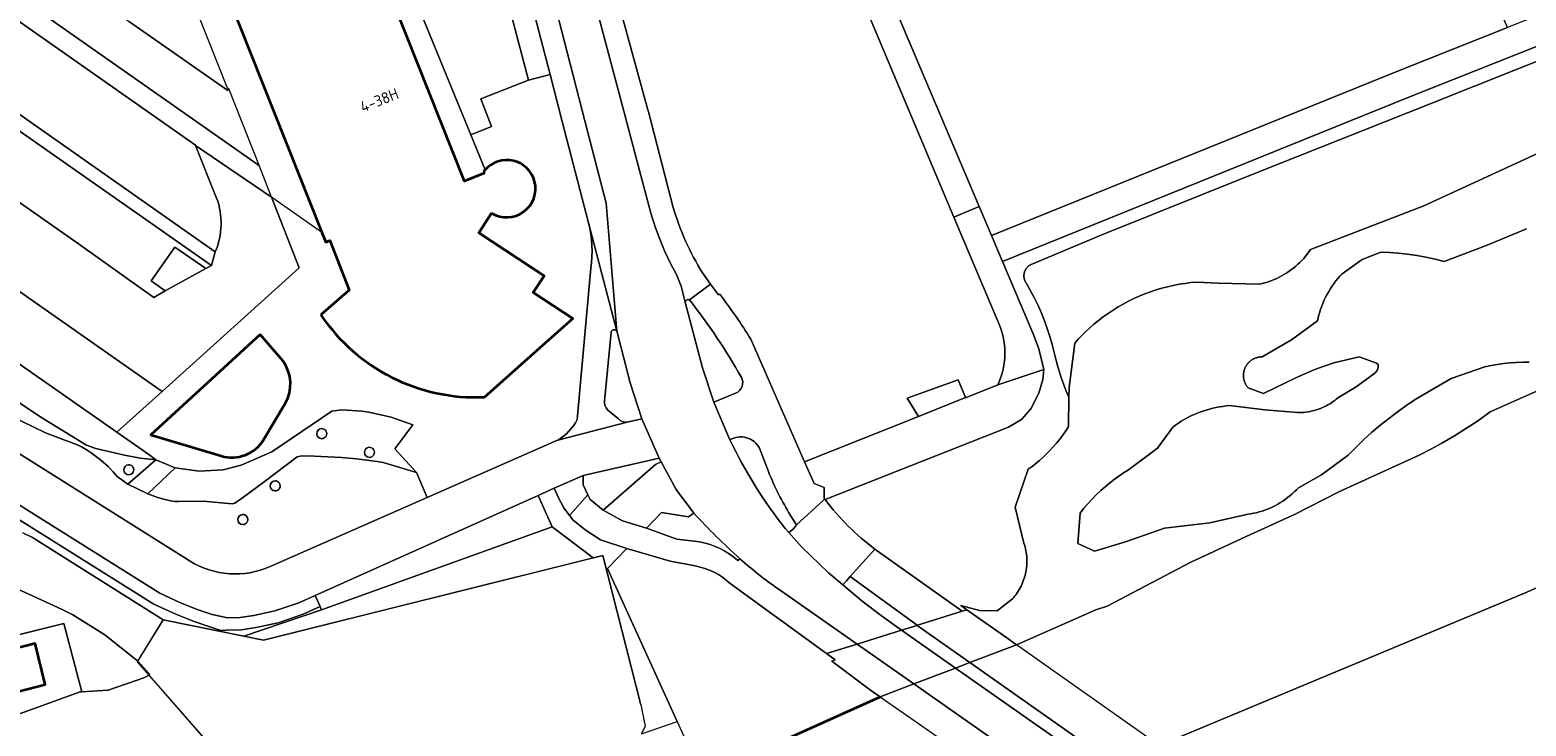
# Model space of a CAD drawing. Extents: x 151587 to 155483, y 462503 to 464608.
# Tile 228 of 236: x 154449 to 154570, y 464153 to 464210. Entities that reach past the tile are written whole.
import ezdxf
from ezdxf.enums import TextEntityAlignment as Align

# ---------------------------------------------------------------- set-up
doc = ezdxf.new("R2010")
doc.units = 0
doc.header["$LTSCALE"] = 0.5
for name, color, linetype, lineweight in [('B-RO-GK-BESCHOEIING-G', 251, 'GK-BESCHOEIING', 35), ('B-RO-GR-BEPLANTING_CULTUUR_BOSPLANTSOEN-GV', 251, 'CONTINUOUS', 18), ('B-RO-GR-BOS_LOOF-GV', 251, 'CONTINUOUS', 13), ('B-RO-GR-GRAS-GV', 251, 'CONTINUOUS', 13), ('B-RO-GR-GROENVOORZIENING-GV', 251, 'CONTINUOUS', 18), ('B-RO-IE-TERREINAFSCHEIDING_KUNSTMATIG_HEKWERK-G', 251, 'IE-TERREINAFSCHEIDING-KUNSTMATIG', 18), ('B-RO-KW-KUNSTWERK_DEK-GV', 6, 'CONTINUOUS', 18), ('B-RO-OG-BEBOUWING-GV', 6, 'CONTINUOUS', 35), ('B-RO-OG-BEBOUWING-T18', 1, 'CONTINUOUS', 18), ('B-RO-OG-TERREIN_CULTUURSCHEIDING-GV', 251, 'CONTINUOUS', 18), ('B-RO-OG-WATER_KANAAL-GV', 251, 'CONTINUOUS', 18), ('B-RO-OG-WATER_SLOOT-GV', 251, 'CONTINUOUS', 18), ('B-RO-VH-VERHARDING_ASFALT-GV', 251, 'CONTINUOUS', 18), ('B-RO-VH-VERHARDING_BETON-GV', 251, 'CONTINUOUS', 18), ('B-RO-VH-VERHARDING_BETONSTRAATSTEEN-GV', 251, 'CONTINUOUS', 18), ('B-RO-VH-VERHARDING_OPEN-GV', 251, 'CONTINUOUS', 18), ('B-RO-VH-VERHARDING_SIERBESTRATING-GV', 251, 'CONTINUOUS', 18), ('B-RO-VH-VERHARDING_TEGEL-GV', 251, 'CONTINUOUS', 18)]:
    doc.layers.add(name, color=color, linetype=linetype, lineweight=lineweight)
doc.styles.add('NLCS-ISO-M200-T18', font='NLCS-ISO.ttf', dxfattribs={"height": 0.36})
doc.linetypes.add('GK-BESCHOEIING', pattern='A,30,-5,[1,NLCS.SHX,S=1,R=0,X=0,Y=0],-5', length=40)
doc.linetypes.add('IE-TERREINAFSCHEIDING-KUNSTMATIG', pattern='A,4,[82,NLCS.SHX,S=0.75,R=90,X=0,Y=0],4,-2', length=10)

msp = doc.modelspace()

# ---------------------------------------------------------------- linework, layer by layer
at = {"layer": 'B-RO-GK-BESCHOEIING-G', "flags": 128}
msp.add_lwpolyline([(154503.07, 464148.847), (154517.887, 464155.516)], dxfattribs=at)
at = {"layer": 'B-RO-GR-BEPLANTING_CULTUUR_BOSPLANTSOEN-GV', "flags": 128}
for points in [[(154498.496, 464152.497), (154501.391, 464153.498), (154495.74, 464165.94), (154497.296, 464167.553), (154495.168, 464168.262), (154493.913, 464169.083), (154492.899, 464169.903), (154492.636, 464170.254), (154492.174, 464170.869), (154491.74, 464171.69), (154491.404, 464172.457), (154490.094, 464171.871), (154491.229, 464169.335), (154494.573, 464166.805), (154494.591, 464166.81), (154495.362, 464167.002), (154498.439, 464154.867), (154498.795, 464153.119)], [(154472.368, 464162.84), (154472.48, 464162.591), (154491.229, 464169.335), (154490.094, 464171.871), (154471.96, 464163.753)]]:
    msp.add_lwpolyline(points, close=True, dxfattribs=at)
at = {"layer": 'B-RO-GR-BOS_LOOF-GV', "flags": 128}
for points in [[(154502.851, 464166.141), (154500.816, 464166.545), (154497.296, 464167.553), (154495.74, 464165.94), (154501.391, 464153.498), (154503.415, 464149.002), (154517.887, 464155.516), (154517.12, 464156.051), (154513.955, 464158.4), (154514.227, 464158.501), (154513.518, 464159.018)], [(154513.518, 464159.018), (154505.708, 464164.705)]]:
    msp.add_lwpolyline(points, dxfattribs=at)
at = {"layer": 'B-RO-GR-BOS_LOOF-GV'}
msp.add_lwpolyline([(154505.708, 464164.705, 0.1497901), (154502.851, 464166.141)], format="xyb", dxfattribs=at)
at = {"layer": 'B-RO-GR-GRAS-GV', "flags": 128}
msp.add_lwpolyline([(154473.741, 464145.636), (154464.776, 464150.042), (154458.457, 464157.271), (154458.031, 464157.062), (154455.132, 464156.047), (154452.988, 464155.91), (154452.866, 464155.902), (154445.731, 464153.329), (154444.235, 464152.789), (154448.049, 464136.887)], dxfattribs=at)
at = {"layer": 'B-RO-GR-GROENVOORZIENING-GV'}
for points in [[(154472.465, 464177.31, 0.93659), (154472.494, 464176.491)], [(154472.494, 464176.491, 1.0439022), (154472.465, 464177.31)], [(154476.336, 464175.789, 0.9365011), (154476.365, 464174.97)], [(154476.365, 464174.97, 1.0439022), (154476.336, 464175.789)], [(154456.777, 464174.374, 0.9354041), (154456.806, 464173.554)], [(154456.806, 464173.554, 1.0426727), (154456.777, 464174.374)], [(154468.678, 464173.062, 0.9389401), (154468.707, 464172.243)], [(154468.707, 464172.243, 1.0414631), (154468.678, 464173.062)], [(154466.046, 464170.331, 0.9365011), (154466.075, 464169.512)], [(154466.075, 464169.512, 1.0439878), (154466.046, 464170.331)]]:
    msp.add_lwpolyline(points, format="xyb", dxfattribs=at)
at = {"layer": 'B-RO-IE-TERREINAFSCHEIDING_KUNSTMATIG_HEKWERK-G', "flags": 128}
for points in [[(154498.439, 464154.867), (154495.362, 464167.002), (154467.767, 464160.102), (154459.602, 464161.772)], [(154459.602, 464161.772), (154457.506, 464158.359), (154464.776, 464150.042), (154473.741, 464145.636)]]:
    msp.add_lwpolyline(points, dxfattribs=at)
msp.add_lwpolyline([(154445.731, 464153.329), (154452.866, 464155.902), (154452.988, 464155.91), (154451.534, 464161.473), (154444.084, 464159.627)], close=True, dxfattribs=at)
at = {"layer": 'B-RO-KW-KUNSTWERK_DEK-GV', "flags": 128}
msp.add_lwpolyline([(154540.564, 464151.558), (154528.977, 464159.736), (154528.177, 464160.301), (154524.95, 464162.578), (154524.558, 464162.456), (154520.941, 464161.328), (154520.907, 464161.317), (154519.631, 464160.923), (154516.02, 464159.796), (154513.518, 464159.018), (154514.227, 464158.501), (154513.955, 464158.4), (154517.12, 464156.051), (154517.887, 464155.516), (154529.913, 464147.12)], dxfattribs=at)
at = {"layer": 'B-RO-OG-BEBOUWING-GV', "flags": 128}
for points in [[(154454.707, 464285.349), (154447.209, 464282.44), (154447.989, 464280.395), (154448.159, 464279.95), (154449.004, 464280.285), (154449.615, 464278.742), (154440.985, 464275.318), (154463.758, 464217.936), (154462.865, 464217.54), (154472.516, 464193.244), (154472.825, 464192.466), (154473.15, 464192.613), (154474.715, 464188.563), (154472.42, 464186.57)], [(154485.636, 464198.169), (154485.692, 464198.08), (154484.096, 464197.429), (154473.558, 464223.962), (154452.517, 464276.936), (154454.024, 464277.548), (154455.014, 464275.111), (154458.864, 464276.675), (154457.729, 464279.544), (154455.675, 464279.319), (154455.285, 464282.769), (154455.483, 464282.859)], [(154485.723, 464179.867), (154489.493, 464183.217), (154492.913, 464186.256), (154489.69, 464188.371), (154490.593, 464189.737), (154485.273, 464193.218), (154486.299, 464194.831)], [(154467.483, 464184.962), (154458.598, 464176.816), (154464.322, 464175.089)], [(154469.37, 464182.784), (154467.483, 464184.962)], [(154467.776, 464176.398), (154469.536, 464179.357)]]:
    msp.add_lwpolyline(points, dxfattribs=at)
at = {"layer": 'B-RO-OG-BEBOUWING-GV'}
for points in [[(154489.807, 464197.391, 0.6011145), (154485.778, 464198.345)], [(154485.778, 464198.345, 0.0248731), (154485.636, 464198.169)], [(154486.299, 464194.831, 0.6717006), (154489.807, 464197.391)], [(154472.42, 464186.57, 0.2620014), (154485.723, 464179.867)], [(154469.536, 464179.357, 0.2894794), (154469.37, 464182.784)], [(154464.322, 464175.089, 0.3373369), (154467.776, 464176.398)]]:
    msp.add_lwpolyline(points, format="xyb", dxfattribs=at)
at = {"layer": 'B-RO-OG-BEBOUWING-GV', "flags": 128}
msp.add_lwpolyline([(154446.214, 464155.536), (154450.023, 464156.516), (154449.191, 464159.839), (154445.382, 464158.859)], close=True, dxfattribs=at)
at = {"layer": 'B-RO-OG-TERREIN_CULTUURSCHEIDING-GV', "flags": 128}
for points in [[(154487.124, 464248.947), (154488.2, 464244.84), (154492.173, 464229.2), (154494.298, 464220.835), (154495.576, 464215.804), (154499.005, 464203.21), (154499.049, 464203.05), (154501.076, 464195.294)], [(154527.45, 464186.03), (154523.888, 464194.495), (154504.343, 464240.94)], [(154507.91, 464237.84), (154525.939, 464195.366), (154526.94, 464193.009), (154560.155, 464206.439), (154568.89, 464209.913), (154561.52, 464226.81)], [(154462.245, 464200.316), (154462.232, 464200.348), (154426.161, 464225.667), (154424.969, 464219.005), (154424.968, 464218.999), (154463.839, 464191.673)], [(154517.47, 464167.521), (154524.558, 464162.456), (154524.95, 464162.578), (154524.438, 464162.939), (154525.957, 464162.534), (154527.4, 464162.493), (154528.645, 464163.477), (154528.747, 464163.593), (154528.845, 464163.714), (154528.94, 464163.837), (154529.029, 464163.964), (154529.115, 464164.093), (154529.196, 464164.226), (154529.272, 464164.361), (154529.344, 464164.498), (154529.411, 464164.638), (154529.474, 464164.78), (154529.531, 464164.925), (154529.584, 464165.072), (154529.632, 464165.222), (154529.675, 464165.373), (154529.712, 464165.525), (154529.744, 464165.678), (154529.771, 464165.833), (154529.793, 464165.988), (154529.809, 464166.144), (154529.82, 464166.301), (154529.825, 464166.458), (154529.825, 464166.615), (154529.819, 464166.771), (154529.809, 464166.928), (154529.792, 464167.084), (154529.771, 464167.239), (154529.744, 464167.394), (154529.712, 464167.547), (154529.674, 464167.7), (154529.632, 464167.851), (154529.584, 464168), (154528.879, 464170.917), (154529.931, 464174.006), (154530.239, 464174.234), (154530.54, 464174.471), (154530.833, 464174.718), (154531.118, 464174.973), (154531.396, 464175.237), (154531.665, 464175.509), (154531.95, 464175.815), (154532.224, 464176.131), (154532.487, 464176.456), (154532.739, 464176.789), (154532.981, 464177.13), (154533.21, 464177.48), (154533.244, 464179.859), (154533.023, 464180.36), (154532.818, 464180.868), (154532.63, 464181.382), (154532.459, 464181.902), (154532.305, 464182.427), (154532.168, 464182.957), (154532.049, 464183.491), (154531.881, 464184.145), (154531.692, 464184.793), (154531.482, 464185.434), (154531.251, 464186.068), (154530.999, 464186.693), (154530.727, 464187.311), (154530.435, 464187.919), (154530.123, 464188.517), (154529.791, 464189.104), (154529.77, 464189.132), (154529.75, 464189.161), (154529.731, 464189.191), (154529.713, 464189.221), (154529.696, 464189.252), (154529.68, 464189.284), (154529.665, 464189.316), (154529.652, 464189.348), (154529.639, 464189.381), (154529.628, 464189.414), (154529.618, 464189.448), (154529.609, 464189.482), (154529.601, 464189.517), (154529.594, 464189.551), (154529.589, 464189.586), (154529.584, 464189.621), (154529.581, 464189.656), (154529.579, 464189.691), (154529.579, 464189.726), (154529.579, 464189.762), (154529.581, 464189.797), (154529.584, 464189.832), (154529.588, 464189.867), (154529.594, 464189.902), (154529.601, 464189.936), (154529.608, 464189.971), (154529.617, 464190.005), (154529.628, 464190.038), (154529.639, 464190.072), (154529.651, 464190.105), (154529.665, 464190.137), (154529.68, 464190.169), (154529.696, 464190.201), (154529.712, 464190.231), (154529.73, 464190.262), (154529.749, 464190.291), (154529.769, 464190.32), (154529.79, 464190.349), (154529.812, 464190.376), (154529.835, 464190.403), (154529.859, 464190.429), (154529.884, 464190.454), (154529.909, 464190.478), (154529.936, 464190.502), (154529.963, 464190.524), (154529.991, 464190.546), (154530.019, 464190.566), (154530.049, 464190.586), (154530.079, 464190.604), (154530.109, 464190.622), (154530.14, 464190.638), (154530.172, 464190.653), (154535.917, 464193.068), (154548.279, 464198.02), (154562.612, 464203.713), (154577.152, 464209.521)], [(154577.152, 464209.521), (154562.612, 464203.713), (154548.279, 464198.02), (154535.917, 464193.068), (154530.172, 464190.653), (154530.14, 464190.638), (154530.109, 464190.622), (154530.079, 464190.604), (154530.049, 464190.586), (154530.019, 464190.566), (154529.991, 464190.546), (154529.963, 464190.524), (154529.936, 464190.502), (154529.909, 464190.478), (154529.884, 464190.454), (154529.859, 464190.429), (154529.835, 464190.403), (154529.812, 464190.376), (154529.79, 464190.349), (154529.769, 464190.32), (154529.749, 464190.291), (154529.73, 464190.262), (154529.712, 464190.231), (154529.696, 464190.201), (154529.68, 464190.169), (154529.665, 464190.137), (154529.651, 464190.105), (154529.639, 464190.072), (154529.628, 464190.038), (154529.617, 464190.005), (154529.608, 464189.971), (154529.601, 464189.936), (154529.594, 464189.902), (154529.588, 464189.867), (154529.584, 464189.832), (154529.581, 464189.797), (154529.579, 464189.762), (154529.579, 464189.726), (154529.579, 464189.691), (154529.581, 464189.656), (154529.584, 464189.621), (154529.589, 464189.586), (154529.594, 464189.551), (154529.601, 464189.517), (154529.609, 464189.482), (154529.618, 464189.448), (154529.628, 464189.414), (154529.639, 464189.381), (154529.652, 464189.348), (154529.665, 464189.316), (154529.68, 464189.284), (154529.696, 464189.252), (154529.713, 464189.221), (154529.731, 464189.191), (154529.75, 464189.161), (154529.77, 464189.132), (154529.791, 464189.104), (154530.123, 464188.517), (154530.435, 464187.919), (154530.727, 464187.311), (154530.999, 464186.693), (154531.251, 464186.068), (154531.482, 464185.434), (154531.692, 464184.793), (154531.881, 464184.145), (154532.049, 464183.491), (154532.168, 464182.957), (154532.305, 464182.427), (154532.459, 464181.902), (154532.63, 464181.382), (154532.818, 464180.868), (154533.023, 464180.36), (154533.244, 464179.859), (154533.255, 464180.64), (154533.709, 464184.251), (154534.001, 464184.577), (154534.304, 464184.894), (154534.615, 464185.202), (154534.936, 464185.501), (154535.266, 464185.79), (154535.64, 464186.097), (154536.024, 464186.392), (154536.418, 464186.673), (154536.821, 464186.942), (154537.233, 464187.197), (154537.652, 464187.438), (154538.08, 464187.665), (154538.515, 464187.878), (154538.957, 464188.076), (154539.405, 464188.26), (154539.859, 464188.428), (154540.319, 464188.581), (154540.783, 464188.719), (154541.251, 464188.842), (154541.724, 464188.948), (154542.199, 464189.039), (154542.678, 464189.114), (154543.158, 464189.173), (154543.641, 464189.216), (154545.382, 464189.12), (154548.745, 464189.044), (154548.959, 464189.095), (154549.17, 464189.153), (154549.38, 464189.218), (154549.588, 464189.29), (154549.793, 464189.368), (154549.995, 464189.453), (154550.195, 464189.545), (154550.391, 464189.643), (154550.585, 464189.747), (154550.774, 464189.858), (154550.964, 464189.977), (154551.151, 464190.103), (154551.332, 464190.235), (154551.51, 464190.373), (154551.682, 464190.517), (154551.85, 464190.666), (154552.012, 464190.821), (154552.17, 464190.982), (154552.322, 464191.147), (154552.468, 464191.317), (154552.609, 464191.493), (154552.743, 464191.672), (154552.872, 464191.857), (154562.095, 464195.416), (154571.675, 464199.825)], [(154571.779, 464208.587), (154569.809, 464207.803), (154561.011, 464204.304), (154527.839, 464190.892), (154530.34, 464185), (154530.781, 464183.805), (154531.02, 464182.901), (154531.207, 464182.103), (154531.127, 464181.306), (154530.781, 464180.189), (154530.143, 464178.913), (154529.372, 464178.062), (154528.314, 464177.438), (154513.411, 464171.533)], [(154463.949, 464196.052), (154462.245, 464200.316)], [(154503.461, 464189.965), (154504.113, 464189.061), (154504.741, 464188.19), (154504.863, 464188.236)], [(154472.368, 464162.84), (154471.96, 464163.753), (154470.623, 464163.155), (154468.681, 464162.496), (154466.989, 464162.114), (154465.878, 464161.949), (154464.831, 464161.922), (154463.597, 464162.197), (154462.461, 464162.575), (154461.022, 464163.15), (154459.324, 464163.924), (154448.502, 464170.72), (154424.287, 464186.027)], [(154507.377, 464184.587), (154511.752, 464174.618), (154520.997, 464178.286), (154520.09, 464179.78), (154524.23, 464181.28), (154524.825, 464179.834), (154524.83, 464179.821), (154527.45, 464180.88)], [(154445.276, 464171.301), (154446.914, 464170.541), (154447.961, 464169.879), (154458.849, 464163.042), (154460.629, 464162.23), (154462.117, 464161.635), (154463.33, 464161.232), (154464.306, 464160.908), (154464.734, 464160.919), (154465.965, 464160.951), (154467.173, 464161.13), (154468.953, 464161.532), (154470.989, 464162.223), (154472.368, 464162.84)], [(154472.48, 464162.591), (154472.368, 464162.84), (154470.989, 464162.223), (154468.953, 464161.532), (154467.173, 464161.13), (154465.965, 464160.951), (154464.734, 464160.919), (154464.306, 464160.908), (154463.33, 464161.232), (154462.117, 464161.635), (154460.629, 464162.23), (154458.849, 464163.042), (154447.961, 464169.879), (154446.914, 464170.541), (154445.276, 464171.301)], [(154502.737, 464170.445), (154502.61, 464170.355), (154502.314, 464170.146), (154500.125, 464170.486), (154498.908, 464169.225)], [(154448.187, 464168.848), (154448.998, 464168.456), (154459.602, 464161.772), (154466.154, 464160.432), (154472.48, 464162.591)], [(154498.908, 464169.225), (154501.357, 464168.326), (154503.242, 464168.112)], [(154506.327, 464166.6), (154506.498, 464166.733)], [(154446.464, 464164.692), (154447.618, 464160.503), (154451.534, 464161.473), (154452.988, 464155.91)], [(154452.988, 464155.91), (154455.132, 464156.047), (154458.031, 464157.062), (154458.457, 464157.271), (154458.535, 464157.309), (154457.536, 464158.408), (154457.522, 464158.424), (154454.853, 464160.54), (154452.275, 464162.172), (154451.39, 464162.592), (154447.729, 464164.291), (154447.519, 464164.361), (154447.298, 464164.447)]]:
    msp.add_lwpolyline(points, dxfattribs=at)
for points in [[(154484.611, 464201.189), (154486.296, 464201.86), (154485.428, 464204.109), (154489.311, 464205.626), (154483.447, 464227.894), (154483.061, 464229.391), (154474.581, 464225.991), (154475.043, 464224.551), (154475.91, 464222.419)], [(154493.739, 464173.503), (154493.762, 464172.738), (154494.136, 464171.925), (154494.313, 464171.542), (154495.372, 464170.681), (154499.628, 464174.384), (154500.081, 464174.621), (154499.929, 464174.911)], [(154502.737, 464170.445), (154501.311, 464172.356), (154500.081, 464174.621), (154499.628, 464174.384), (154495.372, 464170.681), (154496.954, 464169.807), (154498.908, 464169.225), (154500.125, 464170.486), (154502.314, 464170.146), (154502.61, 464170.355)], [(154494.573, 464166.805), (154491.229, 464169.335), (154472.48, 464162.591), (154466.154, 464160.432), (154467.767, 464160.102)]]:
    msp.add_lwpolyline(points, close=True, dxfattribs=at)
at = {"layer": 'B-RO-OG-TERREIN_CULTUURSCHEIDING-GV'}
for points in [[(154463.839, 464191.673, 0.1950191), (154463.949, 464196.052)], [(154501.076, 464195.294, 0.0710768), (154503.461, 464189.965)], [(154504.863, 464188.236, -0.0235361), (154507.377, 464184.587)], [(154527.45, 464180.88, 0.2260194), (154527.45, 464186.03)], [(154513.411, 464171.533, 0.0695079), (154517.47, 464167.521)], [(154506.498, 464166.733, -0.0239527), (154502.737, 464170.445)], [(154503.242, 464168.112, -0.1258769), (154506.327, 464166.6)]]:
    msp.add_lwpolyline(points, format="xyb", dxfattribs=at)
at = {"layer": 'B-RO-OG-WATER_KANAAL-GV', "flags": 128}
for points in [[(154848.419, 464282.64), (154844.688, 464281.207), (154842.881, 464280.513), (154834.684, 464277.365), (154832.266, 464276.436), (154830.729, 464275.845), (154829.972, 464275.554), (154776.076, 464254.855), (154570.283, 464163.941), (154540.564, 464151.558), (154536.927, 464150.042), (154535.801, 464149.573), (154532.514, 464148.204), (154529.913, 464147.12), (154510.941, 464139.215), (154494.471, 464133.504), (154494.61, 464132.925), (154498.176, 464133.827), (154498.449, 464133.896)], [(154540.564, 464151.558), (154570.283, 464163.941), (154776.076, 464254.855)], [(154570.445, 464193.543), (154567.239, 464192.225), (154563.735, 464190.897), (154562.999, 464191.08), (154562.258, 464191.238), (154561.512, 464191.372), (154560.762, 464191.482), (154560.009, 464191.568), (154559.299, 464191.626), (154558.589, 464191.662), (154557.064, 464191.066), (154555.444, 464189.897), (154555.263, 464189.702), (154555.088, 464189.501), (154554.921, 464189.294), (154554.761, 464189.082), (154554.608, 464188.863), (154554.463, 464188.64), (154554.327, 464188.412), (154554.198, 464188.179), (154554.077, 464187.941), (154553.972, 464187.716), (154553.875, 464187.488), (154553.785, 464187.257), (154553.702, 464187.023), (154553.627, 464186.786), (154553.56, 464186.547), (154553.501, 464186.306), (154553.45, 464186.063), (154551.342, 464184.516), (154548.944, 464183.137), (154548.892, 464183.136), (154548.84, 464183.134), (154548.788, 464183.13), (154548.736, 464183.124), (154548.685, 464183.117), (154548.633, 464183.107), (154548.583, 464183.096), (154548.532, 464183.083), (154548.482, 464183.069), (154548.433, 464183.052), (154548.384, 464183.034), (154548.336, 464183.014), (154548.288, 464182.993), (154548.242, 464182.97), (154548.196, 464182.946), (154548.151, 464182.919), (154548.107, 464182.892), (154548.064, 464182.862), (154548.022, 464182.832), (154547.981, 464182.8), (154547.941, 464182.766), (154547.902, 464182.731), (154547.865, 464182.695), (154547.829, 464182.658), (154547.794, 464182.619), (154547.761, 464182.579), (154547.729, 464182.538), (154547.698, 464182.496), (154547.669, 464182.453), (154547.641, 464182.409), (154547.615, 464182.364), (154547.591, 464182.318), (154547.568, 464182.272), (154547.546, 464182.224), (154547.527, 464182.176), (154547.509, 464182.127), (154547.492, 464182.078), (154547.478, 464182.028), (154547.465, 464181.977), (154547.454, 464181.927), (154547.444, 464181.875), (154547.437, 464181.824), (154547.431, 464181.772), (154547.427, 464181.72), (154547.425, 464181.668), (154547.425, 464181.616), (154547.426, 464181.564), (154547.429, 464181.512), (154547.434, 464181.46), (154547.441, 464181.409), (154547.449, 464181.357), (154547.46, 464181.306), (154547.472, 464181.256), (154547.486, 464181.205), (154547.501, 464181.156), (154547.519, 464181.107), (154547.537, 464181.058), (154547.558, 464181.01), (154547.58, 464180.963), (154547.604, 464180.917), (154547.63, 464180.872), (154547.657, 464180.827), (154547.685, 464180.784), (154547.715, 464180.741), (154547.747, 464180.7), (154547.78, 464180.659), (154547.814, 464180.62), (154549.045, 464180.173), (154550.892, 464181.068), (154551.677, 464181.443), (154552.473, 464181.795), (154553.232, 464182.106), (154553.998, 464182.397), (154554.772, 464182.667), (154556.831, 464183.141), (154558.229, 464182.627), (154558.249, 464182.622), (154558.336, 464182.56), (154558.376, 464182.48), (154558.384, 464182.281), (154558.3, 464182.031), (154558.099, 464181.824), (154556.577, 464180.695), (154555.099, 464179.806), (154554.973, 464179.701), (154554.843, 464179.6), (154554.71, 464179.504), (154554.573, 464179.412), (154554.434, 464179.324), (154554.292, 464179.242), (154554.148, 464179.164), (154554, 464179.091), (154553.842, 464179.019), (154553.681, 464178.952), (154553.517, 464178.891), (154553.352, 464178.836), (154553.185, 464178.787), (154553.016, 464178.744), (154552.845, 464178.706), (154552.674, 464178.675), (154552.501, 464178.65), (154552.328, 464178.63), (154552.154, 464178.617), (154551.98, 464178.61), (154551.806, 464178.609), (154549.158, 464178.841), (154546.299, 464179.174), (154546.023, 464179.149), (154545.748, 464179.116), (154545.474, 464179.074), (154545.201, 464179.023), (154544.93, 464178.964), (154544.662, 464178.895), (154544.395, 464178.819), (154544.131, 464178.734), (154543.87, 464178.64), (154543.611, 464178.538), (154543.356, 464178.427), (154543.105, 464178.309), (154542.857, 464178.182), (154542.613, 464178.048), (154542.374, 464177.906), (154542.14, 464177.756), (154541.91, 464177.599), (154541.686, 464177.434), (154540.446, 464175.723), (154538.072, 464173.961), (154537.674, 464173.71), (154537.285, 464173.447), (154536.904, 464173.17), (154536.533, 464172.881), (154536.172, 464172.58), (154535.821, 464172.268), (154535.463, 464171.926), (154535.116, 464171.572), (154534.782, 464171.206), (154534.461, 464170.829), (154534.154, 464170.44), (154533.965, 464167.97), (154535.328, 464167.335), (154537.824, 464168.107), (154540.994, 464169.207), (154544.68, 464169.645), (154547.561, 464170.313), (154547.794, 464170.342), (154548.025, 464170.378), (154548.255, 464170.422), (154548.484, 464170.474), (154548.71, 464170.534), (154548.935, 464170.602), (154549.157, 464170.678), (154549.376, 464170.761), (154549.592, 464170.852), (154549.805, 464170.95), (154550.018, 464171.057), (154550.226, 464171.171), (154550.43, 464171.292), (154550.63, 464171.421), (154550.826, 464171.556), (154551.016, 464171.698), (154551.202, 464171.847), (154551.382, 464172.002), (154551.557, 464172.163), (154551.725, 464172.331), (154551.888, 464172.504), (154553.767, 464173.545), (154555.927, 464175.145), (154556.55, 464175.775), (154557.191, 464176.387), (154557.848, 464176.982), (154558.522, 464177.558), (154559.212, 464178.115), (154559.917, 464178.653), (154560.638, 464179.17), (154561.373, 464179.668), (154564.322, 464181.38), (154567.055, 464182.337), (154567.555, 464182.438), (154568.059, 464182.525), (154568.565, 464182.595), (154569.073, 464182.649), (154569.6, 464182.689), (154570.129, 464182.712), (154570.658, 464182.717)], [(154572.608, 464180.947), (154567.479, 464178.659), (154566.529, 464177.981), (154565.56, 464177.332), (154564.57, 464176.714), (154563.562, 464176.127), (154562.645, 464175.628), (154561.715, 464175.155), (154560.772, 464174.708), (154559.817, 464174.287), (154555.177, 464172.181), (154551.562, 464170.331), (154547.654, 464168.537), (154543.15, 464166.465), (154536.34, 464162.878), (154535.435, 464162.586), (154528.977, 464159.736), (154525.196, 464158.297), (154525.195, 464158.297), (154524.018, 464157.849), (154524.014, 464157.847), (154520.627, 464156.559), (154520.625, 464156.558), (154517.887, 464155.516), (154503.415, 464149.002)]]:
    msp.add_lwpolyline(points, dxfattribs=at)
at = {"layer": 'B-RO-OG-WATER_SLOOT-GV', "flags": 128}
for points in [[(154571.675, 464199.825), (154562.095, 464195.416), (154552.872, 464191.857), (154552.743, 464191.672), (154552.609, 464191.493), (154552.468, 464191.317), (154552.322, 464191.147), (154552.17, 464190.982), (154552.012, 464190.821), (154551.85, 464190.666), (154551.682, 464190.517), (154551.51, 464190.373), (154551.332, 464190.235), (154551.151, 464190.103), (154550.964, 464189.977), (154550.774, 464189.858), (154550.585, 464189.747), (154550.391, 464189.643), (154550.195, 464189.545), (154549.995, 464189.453), (154549.793, 464189.368), (154549.588, 464189.29), (154549.38, 464189.218), (154549.17, 464189.153), (154548.959, 464189.095), (154548.745, 464189.044), (154545.382, 464189.12), (154543.641, 464189.216), (154543.158, 464189.173), (154542.678, 464189.114), (154542.199, 464189.039), (154541.724, 464188.948), (154541.251, 464188.842), (154540.783, 464188.719), (154540.319, 464188.581), (154539.859, 464188.428), (154539.405, 464188.26), (154538.957, 464188.076), (154538.515, 464187.878), (154538.08, 464187.665), (154537.652, 464187.438), (154537.233, 464187.197), (154536.821, 464186.942), (154536.418, 464186.673), (154536.024, 464186.392), (154535.64, 464186.097), (154535.266, 464185.79), (154534.936, 464185.501), (154534.615, 464185.202), (154534.304, 464184.894), (154534.001, 464184.577), (154533.709, 464184.251), (154533.255, 464180.64), (154533.244, 464179.859), (154533.21, 464177.48), (154532.981, 464177.13), (154532.739, 464176.789), (154532.487, 464176.456), (154532.224, 464176.131), (154531.95, 464175.815), (154531.665, 464175.509), (154531.396, 464175.237), (154531.118, 464174.973), (154530.833, 464174.718), (154530.54, 464174.471), (154530.239, 464174.234), (154529.931, 464174.006), (154528.879, 464170.917), (154529.584, 464168), (154529.632, 464167.851), (154529.674, 464167.7), (154529.712, 464167.547), (154529.744, 464167.394), (154529.771, 464167.239), (154529.792, 464167.084), (154529.809, 464166.928), (154529.819, 464166.771), (154529.825, 464166.615), (154529.825, 464166.458), (154529.82, 464166.301), (154529.809, 464166.144), (154529.793, 464165.988), (154529.771, 464165.833), (154529.744, 464165.678), (154529.712, 464165.525), (154529.675, 464165.373), (154529.632, 464165.222), (154529.584, 464165.072), (154529.531, 464164.925), (154529.474, 464164.78), (154529.411, 464164.638), (154529.344, 464164.498), (154529.272, 464164.361), (154529.196, 464164.226), (154529.115, 464164.093), (154529.029, 464163.964), (154528.94, 464163.837), (154528.845, 464163.714), (154528.747, 464163.593), (154528.645, 464163.477), (154527.4, 464162.493), (154525.957, 464162.534), (154524.438, 464162.939), (154524.95, 464162.578), (154528.177, 464160.301), (154528.977, 464159.736), (154535.435, 464162.586), (154536.34, 464162.878), (154543.15, 464166.465), (154547.654, 464168.537), (154551.562, 464170.331), (154555.177, 464172.181), (154559.817, 464174.287), (154560.772, 464174.708), (154561.715, 464175.155), (154562.645, 464175.628), (154563.562, 464176.127), (154564.57, 464176.714), (154565.56, 464177.332), (154566.529, 464177.981), (154567.479, 464178.659), (154572.608, 464180.947)], [(154570.658, 464182.717), (154570.129, 464182.712), (154569.6, 464182.689), (154569.073, 464182.649), (154568.565, 464182.595), (154568.059, 464182.525), (154567.555, 464182.438), (154567.055, 464182.337), (154564.322, 464181.38), (154561.373, 464179.668), (154560.638, 464179.17), (154559.917, 464178.653), (154559.212, 464178.115), (154558.522, 464177.558), (154557.848, 464176.982), (154557.191, 464176.387), (154556.55, 464175.775), (154555.927, 464175.145), (154553.767, 464173.545), (154551.888, 464172.504), (154551.725, 464172.331), (154551.557, 464172.163), (154551.382, 464172.002), (154551.202, 464171.847), (154551.016, 464171.698), (154550.826, 464171.556), (154550.63, 464171.421), (154550.43, 464171.292), (154550.226, 464171.171), (154550.018, 464171.057), (154549.805, 464170.95), (154549.592, 464170.852), (154549.376, 464170.761), (154549.157, 464170.678), (154548.935, 464170.602), (154548.71, 464170.534), (154548.484, 464170.474), (154548.255, 464170.422), (154548.025, 464170.378), (154547.794, 464170.342), (154547.561, 464170.313), (154544.68, 464169.645), (154540.994, 464169.207), (154537.824, 464168.107), (154535.328, 464167.335), (154533.965, 464167.97), (154534.154, 464170.44), (154534.461, 464170.829), (154534.782, 464171.206), (154535.116, 464171.572), (154535.463, 464171.926), (154535.821, 464172.268), (154536.172, 464172.58), (154536.533, 464172.881), (154536.904, 464173.17), (154537.285, 464173.447), (154537.674, 464173.71), (154538.072, 464173.961), (154540.446, 464175.723), (154541.686, 464177.434), (154541.91, 464177.599), (154542.14, 464177.756), (154542.374, 464177.906), (154542.613, 464178.048), (154542.857, 464178.182), (154543.105, 464178.309), (154543.356, 464178.427), (154543.611, 464178.538), (154543.87, 464178.64), (154544.131, 464178.734), (154544.395, 464178.819), (154544.662, 464178.895), (154544.93, 464178.964), (154545.201, 464179.023), (154545.474, 464179.074), (154545.748, 464179.116), (154546.023, 464179.149), (154546.299, 464179.174), (154549.158, 464178.841), (154551.806, 464178.609), (154551.98, 464178.61), (154552.154, 464178.617), (154552.328, 464178.63), (154552.501, 464178.65), (154552.674, 464178.675), (154552.845, 464178.706), (154553.016, 464178.744), (154553.185, 464178.787), (154553.352, 464178.836), (154553.517, 464178.891), (154553.681, 464178.952), (154553.842, 464179.019), (154554, 464179.091), (154554.148, 464179.164), (154554.292, 464179.242), (154554.434, 464179.324), (154554.573, 464179.412), (154554.71, 464179.504), (154554.843, 464179.6), (154554.973, 464179.701), (154555.099, 464179.806), (154556.577, 464180.695), (154558.099, 464181.824), (154558.3, 464182.031), (154558.384, 464182.281), (154558.376, 464182.48), (154558.336, 464182.56), (154558.249, 464182.622), (154558.229, 464182.627), (154556.831, 464183.141), (154554.772, 464182.667), (154553.998, 464182.397), (154553.232, 464182.106), (154552.473, 464181.795), (154551.677, 464181.443), (154550.892, 464181.068), (154549.045, 464180.173), (154547.814, 464180.62), (154547.78, 464180.659), (154547.747, 464180.7), (154547.715, 464180.741), (154547.685, 464180.784), (154547.657, 464180.827), (154547.63, 464180.872), (154547.604, 464180.917), (154547.58, 464180.963), (154547.558, 464181.01), (154547.537, 464181.058), (154547.519, 464181.107), (154547.501, 464181.156), (154547.486, 464181.205), (154547.472, 464181.256), (154547.46, 464181.306), (154547.449, 464181.357), (154547.441, 464181.409), (154547.434, 464181.46), (154547.429, 464181.512), (154547.426, 464181.564), (154547.425, 464181.616), (154547.425, 464181.668), (154547.427, 464181.72), (154547.431, 464181.772), (154547.437, 464181.824), (154547.444, 464181.875), (154547.454, 464181.927), (154547.465, 464181.977), (154547.478, 464182.028), (154547.492, 464182.078), (154547.509, 464182.127), (154547.527, 464182.176), (154547.546, 464182.224), (154547.568, 464182.272), (154547.591, 464182.318), (154547.615, 464182.364), (154547.641, 464182.409), (154547.669, 464182.453), (154547.698, 464182.496), (154547.729, 464182.538), (154547.761, 464182.579), (154547.794, 464182.619), (154547.829, 464182.658), (154547.865, 464182.695), (154547.902, 464182.731), (154547.941, 464182.766), (154547.981, 464182.8), (154548.022, 464182.832), (154548.064, 464182.862), (154548.107, 464182.892), (154548.151, 464182.919), (154548.196, 464182.946), (154548.242, 464182.97), (154548.288, 464182.993), (154548.336, 464183.014), (154548.384, 464183.034), (154548.433, 464183.052), (154548.482, 464183.069), (154548.532, 464183.083), (154548.583, 464183.096), (154548.633, 464183.107), (154548.685, 464183.117), (154548.736, 464183.124), (154548.788, 464183.13), (154548.84, 464183.134), (154548.892, 464183.136), (154548.944, 464183.137), (154551.342, 464184.516), (154553.45, 464186.063), (154553.501, 464186.306), (154553.56, 464186.547), (154553.627, 464186.786), (154553.702, 464187.023), (154553.785, 464187.257), (154553.875, 464187.488), (154553.972, 464187.716), (154554.077, 464187.941), (154554.198, 464188.179), (154554.327, 464188.412), (154554.463, 464188.64), (154554.608, 464188.863), (154554.761, 464189.082), (154554.921, 464189.294), (154555.088, 464189.501), (154555.263, 464189.702), (154555.444, 464189.897), (154557.064, 464191.066), (154558.589, 464191.662), (154559.299, 464191.626), (154560.009, 464191.568), (154560.762, 464191.482), (154561.512, 464191.372), (154562.258, 464191.238), (154562.999, 464191.08), (154563.735, 464190.897), (154567.239, 464192.225), (154570.445, 464193.543)]]:
    msp.add_lwpolyline(points, dxfattribs=at)
at = {"layer": 'B-RO-VH-VERHARDING_ASFALT-GV', "flags": 128}
for points in [[(154643.049, 464239.372), (154626.518, 464232.819), (154623.598, 464231.662), (154616.183, 464228.722), (154602.222, 464223.17), (154599.156, 464221.95), (154570.857, 464210.695), (154568.89, 464209.913), (154560.155, 464206.439), (154526.94, 464193.009), (154527.839, 464190.892), (154561.011, 464204.304), (154569.809, 464207.803), (154571.779, 464208.587), (154617.032, 464226.585), (154624.471, 464229.534), (154627.413, 464230.7), (154671.697, 464248.254)], [(154504.343, 464240.94), (154523.888, 464194.495), (154525.939, 464195.366), (154507.91, 464237.84)]]:
    msp.add_lwpolyline(points, dxfattribs=at)
for points in [[(154527.45, 464180.88), (154524.83, 464179.821), (154524.821, 464179.83), (154520.997, 464178.286), (154511.752, 464174.618), (154512.528, 464172.848), (154513.348, 464172.535), (154513.341, 464171.622), (154513.381, 464171.571), (154513.411, 464171.533), (154528.314, 464177.438), (154529.372, 464178.062), (154530.143, 464178.913), (154530.781, 464180.189), (154531.127, 464181.306), (154531.207, 464182.103)], [(154540.564, 464151.558), (154528.977, 464159.736), (154528.177, 464160.301), (154524.95, 464162.578), (154524.558, 464162.456), (154520.941, 464161.328), (154520.907, 464161.317), (154525.195, 464158.297), (154536.927, 464150.042), (154551.89, 464139.514), (154555.846, 464136.73), (154555.847, 464136.73), (154559.592, 464138.13), (154559.337, 464138.31), (154555.539, 464140.99)], [(154550.769, 464139.06), (154535.801, 464149.573), (154524.018, 464157.849), (154519.631, 464160.923), (154516.02, 464159.796), (154520.627, 464156.559), (154532.514, 464148.204), (154547.439, 464137.713), (154551.285, 464135.006), (154551.313, 464135.018), (154554.729, 464136.278)], [(154547.439, 464137.713), (154532.514, 464148.204), (154520.627, 464156.559), (154516.02, 464159.796), (154513.518, 464159.018), (154514.227, 464158.501), (154513.955, 464158.4), (154517.12, 464156.051), (154517.887, 464155.516), (154529.913, 464147.12), (154543.888, 464137.363), (154544.873, 464136.675), (154545.29, 464136.384), (154548.589, 464134.009), (154548.982, 464134.158), (154551.285, 464135.006)]]:
    msp.add_lwpolyline(points, close=True, dxfattribs=at)
at = {"layer": 'B-RO-VH-VERHARDING_BETON-GV', "flags": 128}
for points in [[(154501.076, 464195.294), (154499.049, 464203.05), (154499.005, 464203.21), (154495.576, 464215.804), (154493.894, 464215.377), (154493.808, 464215.364), (154494.132, 464214.134), (154497.176, 464202.707), (154498.087, 464199.218), (154499.238, 464194.814), (154499.634, 464193.618), (154500.025, 464192.569), (154500.372, 464191.751), (154500.887, 464190.685), (154501.349, 464189.827), (154501.705, 464188.894), (154502.05, 464187.578)], [(154505.672, 464176.385), (154504.366, 464179.47), (154503.452, 464182.238), (154502.05, 464187.578), (154501.705, 464188.894), (154501.349, 464189.827), (154500.887, 464190.685), (154500.372, 464191.751), (154500.025, 464192.569), (154499.634, 464193.618), (154499.238, 464194.814), (154498.087, 464199.218), (154497.176, 464202.707), (154494.132, 464214.134)], [(154491.056, 464213.294), (154494.114, 464201.489), (154495.632, 464195.633), (154496.494, 464185.235), (154496.511, 464185.17), (154496.516, 464185.15), (154497.579, 464181.03), (154498.526, 464178.114), (154499.929, 464174.911), (154500.081, 464174.621), (154501.311, 464172.356), (154502.737, 464170.445)], [(154502.39, 464187.766), (154504.113, 464189.061), (154503.461, 464189.965)], [(154514.85, 464164.598), (154513.699, 464165.59), (154511.507, 464167.705), (154510.475, 464168.851), (154510.169, 464169.19)], [(154509.594, 464164.29), (154516.02, 464159.796), (154519.631, 464160.923), (154517.993, 464162.09), (154516.399, 464163.316), (154514.85, 464164.598)]]:
    msp.add_lwpolyline(points, dxfattribs=at)
for points in [[(154496.494, 464185.235), (154495.632, 464195.633), (154494.114, 464201.489), (154491.056, 464213.294), (154490.735, 464214.544), (154488.988, 464214.091), (154491.064, 464206.08), (154492.051, 464202.268), (154494.196, 464194.043)], [(154536.927, 464150.042), (154525.195, 464158.297), (154520.907, 464161.317), (154519.631, 464160.923), (154524.018, 464157.849), (154535.801, 464149.573), (154550.769, 464139.06), (154554.729, 464136.278), (154555.553, 464136.611), (154555.846, 464136.73), (154551.89, 464139.514)]]:
    msp.add_lwpolyline(points, close=True, dxfattribs=at)
at = {"layer": 'B-RO-VH-VERHARDING_BETON-GV'}
for points in [[(154503.461, 464189.965, -0.0710768), (154501.076, 464195.294)], [(154502.05, 464187.578, -0.5714979), (154502.39, 464187.766)], [(154510.169, 464169.19, -0.052358), (154505.672, 464176.385)], [(154502.737, 464170.445, 0.0239527), (154506.498, 464166.733)], [(154506.498, 464166.733, 0.0340948), (154509.594, 464164.29)]]:
    msp.add_lwpolyline(points, format="xyb", dxfattribs=at)
at = {"layer": 'B-RO-VH-VERHARDING_BETONSTRAATSTEEN-GV', "flags": 128}
for points in [[(154461.789, 464298.981), (154452.066, 464292.865), (154448.369, 464291.429), (154443.441, 464289.572), (154436.005, 464286.426), (154427.914, 464283.273), (154420.774, 464280.338), (154412.444, 464277.272), (154405.379, 464274.477), (154405.891, 464273.181), (154406.957, 464270.484), (154408.022, 464267.787), (154409.088, 464265.09), (154410.154, 464262.393), (154411.219, 464259.696), (154412.363, 464256.801), (154412.647, 464256.172), (154412.634, 464255.811), (154412.541, 464255.626), (154422.459, 464230.22), (154423.093, 464229.775), (154426.782, 464227.187), (154467.25, 464198.797), (154467.437, 464198.629)], [(154467.437, 464198.629), (154464.973, 464204.876), (154464.833, 464204.982), (154464.857, 464204.786), (154456.861, 464210.369), (154456.822, 464210.399), (154456.814, 464210.404), (154456.776, 464210.431), (154455.634, 464211.289), (154451.318, 464222.031), (154446.514, 464234.049), (154442.047, 464245.311), (154429.355, 464277.676), (154429.333, 464277.725)], [(154463.839, 464191.673), (154463.527, 464190.556), (154463.07, 464190.33), (154459.771, 464188.511), (154458.861, 464187.977), (154452.539, 464192.473), (154423.804, 464212.594), (154424.625, 464217.814), (154424.968, 464218.999), (154424.969, 464219.005), (154426.161, 464225.667), (154426.172, 464226.32), (154426.782, 464227.187), (154423.093, 464229.775), (154422.849, 464229.36), (154423.28, 464229.064), (154420.504, 464213.125), (154419.699, 464208.275), (154423.172, 464205.791), (154459.526, 464180.32), (154470.674, 464190.366), (154468.426, 464196.124), (154462.245, 464200.316), (154463.949, 464196.052)], [(154446.514, 464180.342), (154449.663, 464178.234), (154453.381, 464175.957), (154454.145, 464175.694), (154456.453, 464175.148), (154457.739, 464174.911), (154459.025, 464174.758), (154458.44, 464175.2), (154455.851, 464177.008), (154422.102, 464200.58)], [(154527.45, 464180.88), (154531.207, 464182.103), (154531.02, 464182.901), (154530.781, 464183.805), (154530.34, 464185), (154527.839, 464190.892), (154526.94, 464193.009), (154525.939, 464195.366), (154523.888, 464194.495), (154527.45, 464186.03)], [(154502.05, 464187.578), (154503.452, 464182.238), (154504.366, 464179.47), (154506.144, 464180.194)], [(154496.021, 464185.145), (154495.485, 464179.541)], [(154497.318, 464177.829), (154497.325, 464177.83), (154498.526, 464178.114), (154497.579, 464181.03), (154496.516, 464185.15), (154496.511, 464185.17)], [(154495.732, 464178.833), (154496.613, 464178.094)], [(154508.809, 464173.819), (154508.085, 464175.706)], [(154513.411, 464171.533), (154513.381, 464171.571), (154513.234, 464171.436), (154511.104, 464169.485), (154510.849, 464169.167), (154510.475, 464168.851), (154511.507, 464167.705), (154513.699, 464165.59), (154514.85, 464164.598), (154515.151, 464164.942), (154515.461, 464165.297), (154517.47, 464167.521)], [(154510.475, 464168.851), (154510.849, 464169.167), (154511.104, 464169.485), (154510.612, 464170.237)], [(154454.853, 464160.54), (154457.522, 464158.424), (154457.536, 464158.408), (154459.602, 464161.772), (154448.998, 464168.456), (154448.187, 464168.848)], [(154510.169, 464169.19), (154510.475, 464168.851)], [(154447.298, 464164.447), (154447.519, 464164.361), (154447.729, 464164.291), (154451.39, 464162.592), (154452.275, 464162.172), (154454.853, 464160.54)]]:
    msp.add_lwpolyline(points, dxfattribs=at)
for points in [[(154458.645, 464189.318), (154460.556, 464192.064), (154463.07, 464190.33), (154463.527, 464190.556), (154424.625, 464217.814), (154423.804, 464212.594), (154452.539, 464192.473), (154458.861, 464187.977), (154459.771, 464188.511)], [(154422.102, 464200.58), (154455.851, 464177.008), (154459.526, 464180.32), (154423.172, 464205.791)], [(154459.771, 464188.511), (154463.07, 464190.33), (154460.556, 464192.064), (154458.645, 464189.318)], [(154524.83, 464179.821), (154524.825, 464179.834), (154524.23, 464181.28), (154520.09, 464179.78), (154520.997, 464178.286), (154524.821, 464179.83)], [(154460.582, 464174.11), (154459.025, 464174.758), (154456.749, 464172.805), (154458.372, 464172.009)], [(154494.136, 464171.925), (154493.762, 464172.738), (154493.739, 464173.503), (154491.404, 464172.457), (154491.74, 464171.69), (154492.174, 464170.869), (154492.636, 464170.254)], [(154520.907, 464161.317), (154520.906, 464161.318), (154515.461, 464165.297), (154515.151, 464164.942), (154514.85, 464164.598), (154516.399, 464163.316), (154517.993, 464162.09), (154519.631, 464160.923)]]:
    msp.add_lwpolyline(points, close=True, dxfattribs=at)
at = {"layer": 'B-RO-VH-VERHARDING_BETONSTRAATSTEEN-GV'}
for points in [[(154463.949, 464196.052, -0.1950191), (154463.839, 464191.673)], [(154502.39, 464187.766, 0.5714979), (154502.05, 464187.578)], [(154506.612, 464181.468, 0.039725), (154502.39, 464187.766)], [(154527.45, 464186.03, -0.2260194), (154527.45, 464180.88)], [(154496.511, 464185.17, 0.7816808), (154496.021, 464185.145)], [(154506.144, 464180.194, 0.4475653), (154506.612, 464181.468)], [(154495.485, 464179.541, 0.2129785), (154495.732, 464178.833)], [(154496.613, 464178.094, 0.2394712), (154497.318, 464177.829)], [(154508.085, 464175.706, 0.434709), (154505.672, 464176.385)], [(154505.672, 464176.385, 0.052358), (154510.169, 464169.19)], [(154510.612, 464170.237, -0.0421546), (154508.809, 464173.819)], [(154517.47, 464167.521, -0.0695079), (154513.411, 464171.533)]]:
    msp.add_lwpolyline(points, format="xyb", dxfattribs=at)
at = {"layer": 'B-RO-VH-VERHARDING_OPEN-GV', "flags": 128}
msp.add_lwpolyline([(154513.518, 464159.018), (154514.227, 464158.501), (154513.955, 464158.4), (154517.12, 464156.051), (154517.887, 464155.516), (154520.625, 464156.558), (154520.627, 464156.559), (154524.014, 464157.847), (154524.018, 464157.849), (154525.195, 464158.297), (154525.196, 464158.297), (154528.977, 464159.736), (154528.177, 464160.301), (154524.95, 464162.578), (154524.558, 464162.456), (154520.941, 464161.328), (154520.907, 464161.317), (154519.631, 464160.923), (154516.02, 464159.796)], close=True, dxfattribs=at)
at = {"layer": 'B-RO-VH-VERHARDING_SIERBESTRATING-GV', "flags": 128}
msp.add_lwpolyline([(154447.407, 464178.249), (154449.047, 464177.445), (154450.047, 464176.978), (154451.394, 464176.454), (154452.572, 464176.027), (154452.972, 464175.836), (154453.429, 464175.56), (154453.767, 464175.334), (154454.523, 464174.76), (154455.127, 464174.218), (154455.505, 464173.831), (154455.865, 464173.427), (154456.749, 464172.805), (154459.025, 464174.758), (154457.739, 464174.911), (154456.453, 464175.148), (154454.145, 464175.694), (154453.381, 464175.957), (154449.663, 464178.234), (154446.514, 464180.342)], dxfattribs=at)
msp.add_lwpolyline([(154480.189, 464173.729), (154478.453, 464175.672), (154479.897, 464177.611), (154478.141, 464178.236), (154476.32, 464178.637), (154475.768, 464178.734), (154474.138, 464178.839), (154473.307, 464178.727), (154468.431, 464175.434), (154465.945, 464174.344), (154464.495, 464173.959), (154462.535, 464173.839), (154460.582, 464174.11), (154458.372, 464172.009), (154458.581, 464171.92), (154459.003, 464171.76), (154459.434, 464171.627), (154460.207, 464171.449), (154460.567, 464171.396), (154460.847, 464171.378), (154462.852, 464171.418), (154465.229, 464171.205), (154465.429, 464171.24), (154466.061, 464171.689), (154467.807, 464172.974), (154470.501, 464175.012), (154470.736, 464175.076), (154470.914, 464175.089), (154471.901, 464175.062), (154474.096, 464174.947), (154475.314, 464174.845), (154477.012, 464174.631), (154477.496, 464174.551)], close=True, dxfattribs=at)
at = {"layer": 'B-RO-VH-VERHARDING_SIERBESTRATING-GV'}
for points in [[(154472.494, 464176.491, -0.93659), (154472.465, 464177.31)], [(154472.465, 464177.31, -1.0439022), (154472.494, 464176.491)], [(154476.365, 464174.97, -0.9365011), (154476.336, 464175.789)], [(154476.336, 464175.789, -1.0439022), (154476.365, 464174.97)], [(154456.806, 464173.554, -0.9354041), (154456.777, 464174.374)], [(154456.777, 464174.374, -1.0426727), (154456.806, 464173.554)]]:
    msp.add_lwpolyline(points, format="xyb", dxfattribs=at)
at = {"layer": 'B-RO-VH-VERHARDING_TEGEL-GV', "flags": 128}
for points in [[(154464.833, 464204.982), (154435.513, 464278.718), (154439.574, 464280.329), (154440.625, 464277.547), (154441.661, 464277.947), (154440.869, 464279.983), (154442.127, 464280.471), (154442.918, 464278.434), (154443.524, 464278.668), (154442.732, 464280.703), (154445.296, 464281.698), (154446.087, 464279.659), (154446.742, 464279.913), (154445.949, 464281.951), (154447.209, 464282.44), (154454.707, 464285.349), (154458.411, 464286.789), (154458.037, 464287.735), (154463.432, 464289.912)], [(154467.8, 464287.276), (154470.329, 464277.746), (154468.281, 464277.221), (154469.778, 464271.425), (154471.838, 464271.957), (154482.52, 464231.486), (154483.061, 464229.391), (154483.447, 464227.894), (154489.311, 464205.626), (154491.064, 464206.08), (154488.988, 464214.091), (154485.507, 464227.525), (154483.891, 464234.025), (154483.482, 464235.216), (154480.44, 464246.184), (154479.866, 464248.965), (154479.128, 464251.868), (154478.711, 464253.507), (154476.226, 464263.29), (154469.435, 464288.484)], [(154485.778, 464198.345), (154484.611, 464201.189), (154475.91, 464222.419), (154475.043, 464224.551), (154474.581, 464225.991), (154473.801, 464227.876), (154455.585, 464274.124), (154462.351, 464276.833), (154458.411, 464286.789), (154454.707, 464285.349)], [(154473.558, 464223.962), (154484.096, 464197.429), (154485.692, 464198.08), (154485.636, 464198.169)], [(154456.78, 464210.435), (154456.814, 464210.404), (154456.822, 464210.399), (154456.861, 464210.369), (154464.857, 464204.786), (154464.833, 464204.982)], [(154494.196, 464194.043), (154492.051, 464202.268), (154491.064, 464206.08), (154489.311, 464205.626), (154485.428, 464204.109), (154486.296, 464201.86), (154484.611, 464201.189), (154485.778, 464198.345)], [(154472.42, 464186.57), (154474.715, 464188.563), (154473.15, 464192.613), (154472.825, 464192.466), (154472.516, 464193.244), (154468.426, 464196.124), (154470.674, 464190.366), (154459.526, 464180.32), (154455.851, 464177.008), (154458.44, 464175.2), (154459.025, 464174.758), (154460.582, 464174.11), (154462.535, 464173.839), (154464.495, 464173.959), (154465.945, 464174.344), (154468.431, 464175.434), (154473.307, 464178.727), (154474.138, 464178.839), (154475.768, 464178.734), (154476.32, 464178.637), (154478.141, 464178.236), (154479.897, 464177.611), (154478.453, 464175.672), (154480.189, 464173.729), (154481.08, 464171.704), (154491.674, 464176.365), (154491.679, 464176.366)], [(154486.299, 464194.831), (154485.273, 464193.218), (154490.593, 464189.737), (154489.69, 464188.371), (154492.913, 464186.256), (154489.493, 464183.217), (154485.723, 464179.867)], [(154496.511, 464185.17), (154496.494, 464185.235), (154494.196, 464194.043)], [(154494.379, 464190.345), (154493.266, 464178.042)], [(154493.266, 464178.042), (154494.379, 464190.345)], [(154461.793, 464166.54), (154426.207, 464188.913)], [(154426.207, 464188.913), (154461.793, 464166.54)], [(154504.863, 464188.236), (154504.741, 464188.19), (154504.113, 464189.061), (154502.39, 464187.766)], [(154424.287, 464186.027), (154448.502, 464170.72), (154459.324, 464163.924), (154461.022, 464163.15), (154462.461, 464162.575), (154463.597, 464162.197), (154464.831, 464161.922), (154465.878, 464161.949), (154466.989, 464162.114), (154468.681, 464162.496), (154470.623, 464163.155), (154471.96, 464163.753), (154490.094, 464171.871), (154491.404, 464172.457), (154493.739, 464173.503), (154499.929, 464174.911), (154498.526, 464178.114), (154497.325, 464177.83), (154497.318, 464177.829), (154491.679, 464176.366), (154491.674, 464176.365), (154481.08, 464171.704), (154468.309, 464166.088)], [(154464.322, 464175.089), (154458.598, 464176.816), (154467.483, 464184.962), (154469.37, 464182.784)], [(154495.485, 464179.541), (154496.021, 464185.145)], [(154510.612, 464170.237), (154511.104, 464169.485), (154513.234, 464171.436), (154513.381, 464171.571), (154513.341, 464171.622), (154513.348, 464172.535), (154512.528, 464172.848), (154511.752, 464174.618), (154507.377, 464184.587)], [(154506.144, 464180.194), (154504.366, 464179.47), (154505.672, 464176.385)], [(154469.536, 464179.357), (154467.776, 464176.398)], [(154496.613, 464178.094), (154495.732, 464178.833)], [(154468.309, 464166.088), (154481.08, 464171.704), (154480.189, 464173.729), (154477.496, 464174.551), (154477.012, 464174.631), (154475.314, 464174.845), (154474.096, 464174.947), (154471.901, 464175.062), (154470.914, 464175.089), (154470.736, 464175.076), (154470.501, 464175.012), (154467.807, 464172.974), (154466.061, 464171.689), (154465.429, 464171.24), (154465.229, 464171.205), (154462.852, 464171.418), (154460.847, 464171.378), (154460.567, 464171.396), (154460.207, 464171.449), (154459.434, 464171.627), (154459.003, 464171.76), (154458.581, 464171.92), (154458.372, 464172.009), (154456.749, 464172.805), (154455.865, 464173.427), (154455.505, 464173.831), (154455.127, 464174.218), (154454.523, 464174.76), (154453.767, 464175.334), (154453.429, 464175.56), (154452.972, 464175.836), (154452.572, 464176.027), (154451.394, 464176.454), (154450.047, 464176.978), (154449.047, 464177.445), (154447.407, 464178.249)], [(154491.679, 464176.366), (154497.318, 464177.829)], [(154508.085, 464175.706), (154508.809, 464173.819)], [(154503.242, 464168.112), (154501.357, 464168.326), (154498.908, 464169.225), (154496.954, 464169.807), (154495.372, 464170.681), (154494.313, 464171.542), (154494.136, 464171.925), (154492.636, 464170.254), (154492.899, 464169.903), (154493.913, 464169.083), (154495.168, 464168.262), (154497.296, 464167.553), (154500.816, 464166.545), (154502.851, 464166.141)], [(154506.498, 464166.733), (154506.327, 464166.6)], [(154505.708, 464164.705), (154513.518, 464159.018), (154516.02, 464159.796), (154509.594, 464164.29)]]:
    msp.add_lwpolyline(points, dxfattribs=at)
for points in [[(154426.161, 464225.667), (154462.232, 464200.348), (154462.245, 464200.316), (154468.426, 464196.124), (154467.437, 464198.629), (154467.25, 464198.797), (154426.782, 464227.187), (154426.172, 464226.32)], [(154463.839, 464191.673), (154424.968, 464218.999), (154424.625, 464217.814), (154463.527, 464190.556)], [(154520.906, 464161.318), (154520.907, 464161.317), (154520.941, 464161.328), (154524.558, 464162.456), (154517.47, 464167.521), (154515.461, 464165.297)]]:
    msp.add_lwpolyline(points, close=True, dxfattribs=at)
at = {"layer": 'B-RO-VH-VERHARDING_TEGEL-GV'}
for points in [[(154485.778, 464198.345, -0.6011145), (154489.807, 464197.391)], [(154485.636, 464198.169, -0.0248731), (154485.778, 464198.345)], [(154489.807, 464197.391, -0.6717006), (154486.299, 464194.831)], [(154494.196, 464194.043, -0.0922003), (154494.379, 464190.345)], [(154494.379, 464190.345, 0.0922003), (154494.196, 464194.043)], [(154507.377, 464184.587, 0.0235361), (154504.863, 464188.236)], [(154502.39, 464187.766, -0.039725), (154506.612, 464181.468)], [(154485.723, 464179.867, -0.2620014), (154472.42, 464186.57)], [(154496.021, 464185.145, -0.7816808), (154496.511, 464185.17)], [(154469.37, 464182.784, -0.2894794), (154469.536, 464179.357)], [(154506.612, 464181.468, -0.4475653), (154506.144, 464180.194)], [(154495.732, 464178.833, -0.2129785), (154495.485, 464179.541)], [(154493.266, 464178.042, -0.1418804), (154491.679, 464176.366)], [(154491.679, 464176.366, 0.1418804), (154493.266, 464178.042)], [(154497.318, 464177.829, -0.2394712), (154496.613, 464178.094)], [(154467.776, 464176.398, -0.3373369), (154464.322, 464175.089)], [(154505.672, 464176.385, -0.434709), (154508.085, 464175.706)], [(154508.809, 464173.819, 0.0421546), (154510.612, 464170.237)], [(154468.707, 464172.243, -0.9389401), (154468.678, 464173.062)], [(154468.678, 464173.062, -1.0414631), (154468.707, 464172.243)], [(154466.075, 464169.512, -0.9365011), (154466.046, 464170.331)], [(154466.046, 464170.331, -1.0439878), (154466.075, 464169.512)], [(154506.327, 464166.6, 0.1258769), (154503.242, 464168.112)], [(154468.309, 464166.088, -0.2461711), (154461.793, 464166.54)], [(154461.793, 464166.54, 0.2461711), (154468.309, 464166.088)], [(154502.851, 464166.141, -0.1497901), (154505.708, 464164.705)], [(154509.594, 464164.29, -0.0340948), (154506.498, 464166.733)]]:
    msp.add_lwpolyline(points, format="xyb", dxfattribs=at)

# ---------------------------------------------------------------- texts
at = {"layer": 'B-RO-OG-BEBOUWING-T18', "style": 'NLCS-ISO-M200-T18'}
msp.add_text('4-38H', height=0.9, rotation=21.7, dxfattribs=at).set_placement((154477.18, 464204.005), align=Align.MIDDLE)

doc.saveas('drawing.dxf')
